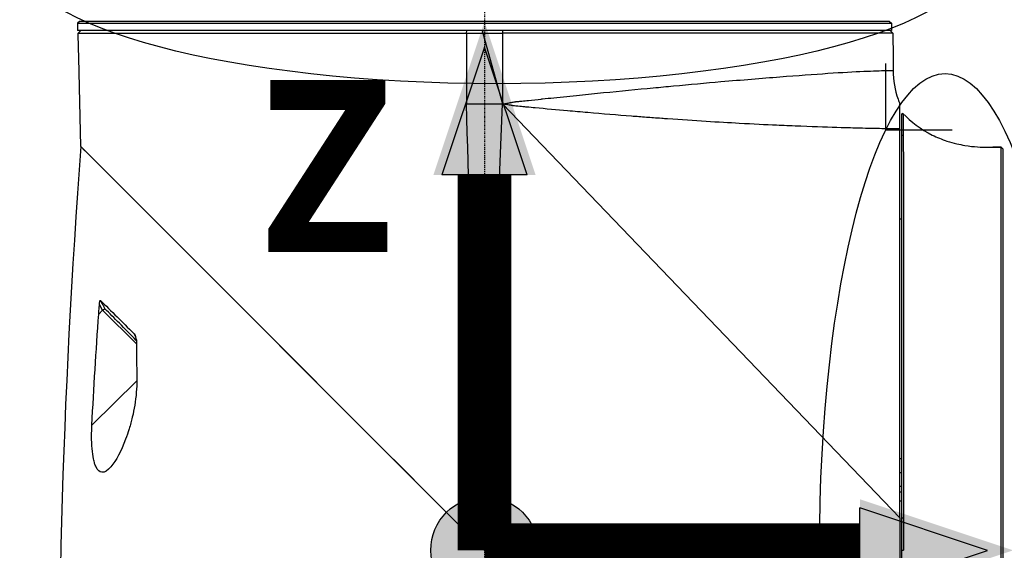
# Model space of a CAD drawing. Header units: millimetres. Extents: x 0 to 4378, y 0 to 2376.
# Tile 103 of 211: x 1497 to 1607, y 1567 to 1626. Entities that reach past the tile are written whole.
import ezdxf

# ---------------------------------------------------------------- set-up
doc = ezdxf.new("R2010")
doc.units = ezdxf.units.MM
doc.header["$LTSCALE"] = 0.2
doc.linetypes.add('CENTER2', pattern=[1.125, 0.75, -0.125, 0.125, -0.125])
for name, color, linetype in [('02_Center Line', 1, 'CENTER2'), ('07_Special Line2', 76, 'Continuous'), ('12_Before Rev.Num.', 5, 'Continuous'), ('13_After Rev.Num.', 6, 'Continuous')]:
    doc.layers.add(name, color=color, linetype=linetype)
doc.layers.add('14_Mark', color=7, linetype='Continuous', true_color=0xe03c31)
doc.styles.add('Rainbow-5.0 Style', font='malgunsl.ttf')
doc.dimstyles.new('Rainbow-5.0 Style$0', dxfattribs={"dimtxt": 4, "dimasz": 3, "dimexe": 2, "dimexo": 1, "dimgap": 0.8, "dimtad": 1, "dimzin": 9, "dimdsep": 46, "dimtxsty": 'Rainbow-5.0 Style', "dimcen": 0, "dimclrd": 251, "dimclre": 251, "dimclrt": 256, "dimadec": 1, "dimazin": 0, "dimtp": 0.1, "dimtm": 0.1, "dimtfac": 0.61, "dimtmove": 0, "dimatfit": 3, "dimfxl": 1, "dimlwd": -1, "dimlwe": -1, "dimarcsym": 1})

# ---------------------------------------------------------------- blocks, each defined once
blk = doc.blocks.new('Blk$A23K1-2P24F')
for p, q in [((-198.45, 1038.85), (-198.65, 1038.65)), ((-198.65, 1038.65), (-107.85, 1038.65)), ((-198.65, 1038.65), (-198.65, 1037.85)), ((-108.05, 1038.85), (-198.45, 1038.85)), ((-108.05, 1038.85), (-107.85, 1038.65)), ((-107.85, 1038.65), (-107.85, 1037.85)), ((-107.85, 1037.85), (-198.65, 1037.85)), ((-155.25, 1037.55), (-155.24, 1037.85)), ((-155.25, 1037.55), (-155.25, 1029.65)), ((-155.25, 1037.55), (-153.43, 1037.55)), ((-153.43, 1037.55), (-153.42, 1037.85)), ((-153.43, 1037.55), (-151.25, 1029.65)), ((-153.43, 1037.55), (-151.25, 1037.55)), ((-151.25, 1037.55), (-151.25, 1029.65)), ((-107.7, 1037.55), (-151.25, 1037.55)), ((-107.7, 1037.55), (-108, 1037.85)), ((-107.7, 1037.55), (-107.67, 1034.85)), ((-198.53, 1034.85), (-198.52, 1034.85)), ((-198.29, 1024.89), (-198.53, 1034.85)), ((-107.67, 1034.85), (-107.67, 1034.85)), ((-107.67, 1034.85), (-107.66, 1033.37)), ((-155.25, 1029.65), (-151.25, 1029.65)), ((-153.25, 979.85), (-151.25, 1029.65)), ((-106.9, 983.49), (-151.25, 1029.65)), ((-106.56, 1028.6), (-106.7, 1028.55)), ((-106.7, 979.86), (-106.7, 1028.55)), ((-106.56, 1028.6), (-106.56, 1028.6)), ((-106.52, 1026.18), (-106.7, 1026.08)), ((-153.99, 980.59), (-198.29, 1024.89)), ((-197.83, 1024.43), (-198.29, 1024.89)), ((-96.54, 1024.82), (-96.54, 1024.82)), ((-95.87, 1024.84), (-95.87, 1024.84)), ((-95.6, 1024.84), (-95.6, 1024.84)), ((-95.4, 1024.65), (-95.6, 1024.84)), ((-188.74, 1015.34), (-196.3, 1022.9)), ((-106.51, 1023.85), (-106.51, 1023.85)), ((-95.6, 1023.85), (-95.6, 1023.85)), ((-106.9, 1016.85), (-106.7, 1016.85)), ((-195.86, 1006.65), (-196.3, 1006.21)), ((-195.86, 1006.65), (-196.21, 1007.29)), ((-192.09, 1002.88), (-195.86, 1006.65)), ((-195.6, 1006.79), (-195.6, 1006.79)), ((-171.96, 998.56), (-179.97, 1006.57)), ((-194.76, 1005.95), (-194.76, 1005.95)), ((-194.7, 1005.89), (-194.7, 1005.89)), ((-192.41, 1003.6), (-192.41, 1003.6)), ((-197.06, 993.83), (-192.04, 998.75)), ((-158.79, 985.39), (-163.41, 990.01)), ((-106.9, 990.09), (-106.7, 990.09)), ((-106.9, 988.55), (-106.7, 988.55)), ((-106.7, 986.98), (-106.9, 986.98)), ((-106.9, 986.37), (-106.7, 986.37)), ((-106.9, 985.37), (-106.7, 985.37)), ((-106.9, 983.49), (-106.9, 934.85)), ((-106.7, 983.49), (-106.5, 983.49)), ((-106.5, 982.88), (-106.5, 982.88)), ((-106.5, 982.35), (-106.5, 982.35)), ((-95.6, 982.88), (-95.6, 982.88)), ((-95.6, 982.35), (-95.6, 982.35)), ((-153.58, 980.18), (-153.99, 980.59)), ((-108.25, 934.85), (-153.58, 980.18)), ((-106.7, 979.86), (-106.5, 979.86))]:
    blk.add_line(p, q)
for centre, major_axis, ratio, start_param, end_param in [((1032.92, 774.76), (1161.48, -525.16), 0.791908, 3.421975, 3.502863), ((91.61, 1157.79), (-149.17, 293.75), 0.98493, 1.581566, 1.584745), ((33.42, 1135.36), (198.87, -180.36), 0.970332, 4.413531, 4.41519)]:
    blk.add_ellipse(centre, major_axis=major_axis, ratio=ratio, start_param=start_param, end_param=end_param)
for points, knots in [([(-198.3, 1037.85), (-198.34, 1037.8), (-198.39, 1037.75), (-198.49, 1037.65), (-198.54, 1037.6), (-198.59, 1037.55)], [0, 0, 0, 0, 0.02095627, 0.02095627, 0.04191254, 0.04191254, 0.04191254, 0.04191254]), ([(-198.59, 1037.55), (-198.54, 1037.55), (-197.82, 1037.55), (-196.02, 1037.55), (-195.51, 1037.55), (-194.3, 1037.55), (-193.6, 1037.55), (-190.63, 1037.55), (-187.85, 1037.55), (-184.58, 1037.55), (-182.68, 1037.55), (-180.63, 1037.55), (-176.88, 1037.55), (-175.24, 1037.55), (-172.35, 1037.55), (-171.15, 1037.55), (-167.06, 1037.55), (-164.35, 1037.55), (-160.64, 1037.55), (-159.44, 1037.55), (-157.77, 1037.55), (-157.23, 1037.55), (-156.21, 1037.55), (-155.72, 1037.55), (-155.25, 1037.55)], [-15.19841, -15.19841, -15.19841, -15.19841, -13.118719, -13.118719, -12.426411, -12.426411, -11.694174, -11.694174, -9.592356, -9.592356, -9.592356, -8.374422, -8.374422, -7.490537, -7.490537, -6.876667, -6.876667, -5.455528, -5.455528, -4.720607, -4.720607, -4.353146, -4.353146, -3.986317, -3.986317, -3.986317, -3.986317]), ([(-151.25, 1029.65), (-151.07, 1029.67), (-150.89, 1029.7), (-150.71, 1029.73), (-150.67, 1029.74), (-150.64, 1029.75), (-150.6, 1029.75), (-150.46, 1029.78), (-150.31, 1029.82), (-150.16, 1029.85), (-150.09, 1029.86), (-150.02, 1029.87), (-149.95, 1029.89), (-149.93, 1029.89), (-149.91, 1029.89), (-149.89, 1029.89), (-149.87, 1029.9), (-149.85, 1029.9), (-149.82, 1029.9), (-149.8, 1029.9), (-149.78, 1029.91), (-149.76, 1029.91), (-149.71, 1029.91), (-149.67, 1029.92), (-149.62, 1029.92), (-149.6, 1029.92), (-149.57, 1029.93), (-149.55, 1029.93), (-149.39, 1029.94), (-149.24, 1029.96), (-149.08, 1029.97), (-148.84, 1030), (-148.6, 1030.03), (-148.36, 1030.05), (-147.88, 1030.1), (-147.4, 1030.15), (-146.92, 1030.2), (-146.87, 1030.21), (-146.83, 1030.21), (-146.78, 1030.22), (-146.36, 1030.26), (-145.94, 1030.3), (-145.53, 1030.34), (-144.56, 1030.44), (-143.6, 1030.54), (-142.64, 1030.64), (-141.75, 1030.73), (-140.87, 1030.82), (-139.99, 1030.91), (-138.09, 1031.1), (-136.23, 1031.28), (-134.42, 1031.45), (-133.66, 1031.52), (-132.91, 1031.59), (-132.18, 1031.66), (-130.34, 1031.83), (-128.57, 1031.99), (-126.88, 1032.14), (-124.52, 1032.34), (-122.31, 1032.52), (-120.31, 1032.68), (-118.3, 1032.83), (-116.5, 1032.96), (-114.93, 1033.07), (-113.36, 1033.17), (-112.02, 1033.25), (-110.94, 1033.29), (-109.86, 1033.34), (-109.03, 1033.37), (-108.48, 1033.37), (-107.93, 1033.38), (-107.66, 1033.37), (-107.66, 1033.37)], [0, 0, 0, 0, 0.0039642, 0.0039642, 0.0039642, 0.0047126, 0.0047126, 0.0047126, 0.0079534, 0.0079534, 0.0079534, 0.0094784, 0.0094784, 0.0094784, 0.0099349, 0.0099349, 0.0099349, 0.0104275, 0.0104275, 0.0104275, 0.0109196, 0.0109196, 0.0109196, 0.0119025, 0.0119025, 0.0119025, 0.0124131, 0.0124131, 0.0124131, 0.0158295, 0.0158295, 0.0158295, 0.0210666, 0.0210666, 0.0210666, 0.0315443, 0.0315443, 0.0315443, 0.0325262, 0.0325262, 0.0325262, 0.0417174, 0.0417174, 0.0417174, 0.0629547, 0.0629547, 0.0629547, 0.0827744, 0.0827744, 0.0827744, 0.1257444, 0.1257444, 0.1257444, 0.1436879, 0.1436879, 0.1436879, 0.1882693, 0.1882693, 0.1882693, 0.2505898, 0.2505898, 0.2505898, 0.3128342, 0.3128342, 0.3128342, 0.3749705, 0.3749705, 0.3749705, 0.4370433, 0.4370433, 0.4370433, 0.4992502, 0.4992502, 0.4992502, 0.4992502]), ([(-107.66, 1033.37), (-107.65, 1032.29), (-107.46, 1031.2), (-107.04, 1030), (-106.97, 1029.82), (-106.9, 1029.65)], [0, 0, 0, 0, 0.3240881, 0.3240881, 0.3810236, 0.3810236, 0.3810236, 0.3810236]), ([(-106.9, 1026.86), (-106.94, 1026.86), (-106.98, 1026.86), (-107.02, 1026.86), (-107.06, 1026.86), (-107.12, 1026.86), (-107.14, 1026.86), (-107.5, 1026.87), (-107.87, 1026.87), (-108.24, 1026.88), (-108.29, 1026.88), (-108.33, 1026.88), (-108.38, 1026.88), (-108.55, 1026.88), (-108.72, 1026.89), (-108.91, 1026.89), (-109.63, 1026.9), (-110.47, 1026.92), (-111.43, 1026.95), (-111.75, 1026.95), (-112.08, 1026.96), (-112.42, 1026.97), (-112.77, 1026.98), (-113.13, 1026.99), (-113.47, 1027), (-114.72, 1027.04), (-116.19, 1027.09), (-117.95, 1027.16), (-118.05, 1027.16), (-118.16, 1027.17), (-118.26, 1027.17), (-119.21, 1027.21), (-119.86, 1027.24), (-120.66, 1027.27), (-121.89, 1027.33), (-123.27, 1027.39), (-124.82, 1027.48), (-127.1, 1027.6), (-129.76, 1027.76), (-132.82, 1027.98), (-133.04, 1028), (-133.26, 1028.01), (-133.47, 1028.03), (-134.16, 1028.08), (-134.64, 1028.11), (-135.19, 1028.15), (-135.74, 1028.2), (-136.3, 1028.24), (-136.86, 1028.28), (-138.41, 1028.41), (-140.07, 1028.54), (-141.72, 1028.69), (-142.48, 1028.75), (-143.24, 1028.82), (-143.99, 1028.88), (-145.16, 1028.99), (-146.42, 1029.1), (-147.61, 1029.21), (-147.91, 1029.24), (-148.21, 1029.27), (-148.52, 1029.3), (-148.67, 1029.31), (-148.82, 1029.33), (-148.97, 1029.34), (-149.05, 1029.35), (-149.19, 1029.36), (-149.31, 1029.37), (-149.65, 1029.41), (-149.89, 1029.43), (-150.02, 1029.45), (-150.07, 1029.45), (-150.09, 1029.45), (-150.12, 1029.46), (-150.14, 1029.46), (-150.17, 1029.47), (-150.23, 1029.48), (-150.35, 1029.5), (-150.64, 1029.55), (-150.81, 1029.58), (-150.98, 1029.61), (-151.13, 1029.64), (-151.25, 1029.65)], [0.0000023, 0.0000023, 0.0000023, 0.0000023, 0.0039063, 0.0039063, 0.0039063, 0.0078125, 0.0078125, 0.0078125, 0.0625, 0.0625, 0.0625, 0.0691677, 0.0691677, 0.0691677, 0.09375, 0.09375, 0.09375, 0.1875, 0.1875, 0.1875, 0.2179249, 0.2179249, 0.2179249, 0.25, 0.25, 0.25, 0.3680402, 0.3680402, 0.3680402, 0.375, 0.375, 0.375, 0.4375, 0.4375, 0.4375, 0.5342803, 0.5342803, 0.5342803, 0.677464, 0.677464, 0.677464, 0.6875, 0.6875, 0.6875, 0.71875, 0.71875, 0.71875, 0.75, 0.75, 0.75, 0.8353995, 0.8353995, 0.8353995, 0.875, 0.875, 0.875, 0.9375, 0.9375, 0.9375, 0.953125, 0.953125, 0.953125, 0.9609375, 0.9609375, 0.9609375, 0.9648438, 0.9648438, 0.9648438, 0.9765625, 0.9765625, 0.9765625, 0.9804688, 0.9804688, 0.9804688, 0.984375, 0.984375, 0.984375, 0.9921875, 0.9921875, 0.9921875, 1, 1, 1, 1]), ([(-106.9, 1026.86), (-106.9, 1027.54), (-106.9, 1028.19), (-106.9, 1029.15), (-106.9, 1029.46), (-106.9, 1029.61), (-106.9, 1029.62), (-106.9, 1029.63), (-106.9, 1029.64), (-106.9, 1029.64), (-106.9, 1029.64), (-106.9, 1029.64)], [0.000164, 0.000164, 0.000164, 0.000164, 0.694088, 0.694088, 1.351682, 1.351682, 1.457594, 1.457594, 1.494596, 1.494596, 1.526299, 1.526299, 1.526299, 1.526299]), ([(-106.56, 1028.6), (-106.57, 1028.6), (-106.56, 1028.58), (-106.56, 1028.53), (-106.55, 1028.47), (-106.55, 1028.39), (-106.55, 1028.28), (-106.55, 1028.16), (-106.54, 1028.01), (-106.54, 1027.85), (-106.54, 1027.62), (-106.53, 1027.35), (-106.53, 1027.06), (-106.53, 1026.78), (-106.53, 1026.49), (-106.52, 1026.18)], [0.0000001, 0.0000001, 0.0000001, 0.0000001, 0.14542, 0.14542, 0.14542, 0.3080271, 0.3080271, 0.3080271, 0.4889993, 0.4889993, 0.4889993, 0.7445999, 0.7445999, 0.7445999, 1, 1, 1, 1]), ([(-106.56, 1028.6), (-105.67, 1027.65), (-104.57, 1026.82), (-102.77, 1025.93), (-102.22, 1025.7), (-101.29, 1025.4), (-100.92, 1025.29), (-100.26, 1025.14), (-99.96, 1025.08), (-99.16, 1024.94), (-98.68, 1024.89), (-97.85, 1024.83), (-97.47, 1024.82), (-96.91, 1024.82), (-96.73, 1024.82), (-96.54, 1024.82)], [0, 0, 0, 0, 0.447976, 0.447976, 0.628688, 0.628688, 0.742201, 0.742201, 0.834109, 0.834109, 0.994596, 0.994596, 1.142775, 1.142775, 1.217158, 1.217158, 1.217158, 1.217158]), ([(-106.9, 983.49), (-106.9, 989.26), (-106.9, 994.98), (-106.9, 1003.94), (-106.9, 1007.35), (-106.9, 1014.37), (-106.9, 1017.78), (-106.9, 1023.32), (-106.9, 1025.44), (-106.9, 1026.86)], [0, 0, 0, 0, 1.729418, 1.729418, 2.897852, 2.897852, 4.354194, 4.354194, 5.791737, 5.791737, 5.791737, 5.791737]), ([(-106.52, 1026.18), (-106.52, 1025.9), (-106.52, 1025.56), (-106.52, 1025.14), (-106.52, 1024.93), (-106.52, 1024.7), (-106.52, 1024.45), (-106.52, 1024.43), (-106.52, 1024.42), (-106.52, 1024.41), (-106.51, 1024.29), (-106.51, 1024.17), (-106.51, 1024.05), (-106.51, 1023.98), (-106.51, 1023.91), (-106.51, 1023.83), (-106.51, 1023.8), (-106.51, 1023.76), (-106.51, 1023.72), (-106.51, 1023.68), (-106.51, 1023.63), (-106.51, 1023.61), (-106.51, 1023.4), (-106.51, 1023.16), (-106.51, 1022.89), (-106.51, 1022.75), (-106.51, 1022.6), (-106.51, 1022.44), (-106.51, 1022.36), (-106.51, 1022.28), (-106.51, 1022.19), (-106.51, 1022.11), (-106.51, 1022.04), (-106.51, 1021.93), (-106.51, 1021.09), (-106.51, 1020.44), (-106.51, 1020.06), (-106.51, 1020.04), (-106.51, 1020.03), (-106.51, 1020.01), (-106.51, 1019.26), (-106.5, 1017.94), (-106.5, 1015.75), (-106.5, 1015.48), (-106.5, 1015.19), (-106.5, 1014.89), (-106.5, 1014.86), (-106.5, 1014.82), (-106.5, 1014.79), (-106.5, 1014.77), (-106.5, 1014.76), (-106.5, 1014.75), (-106.5, 1014.75), (-106.5, 1014.74), (-106.5, 1014.72), (-106.5, 1014.7), (-106.5, 1014.67), (-106.5, 1014.64), (-106.5, 1014.55), (-106.5, 1014.44), (-106.5, 1014.29), (-106.5, 1014.17), (-106.5, 1014.03), (-106.5, 1013.86), (-106.5, 1013.49), (-106.5, 1013), (-106.5, 1012.38), (-106.5, 1012.08), (-106.5, 1011.74), (-106.5, 1011.36), (-106.5, 1011.17), (-106.5, 1010.98), (-106.5, 1010.77), (-106.5, 1010.67), (-106.5, 1010.57), (-106.5, 1010.46), (-106.5, 1010.41), (-106.5, 1010.35), (-106.5, 1010.3), (-106.5, 1010.24), (-106.5, 1010.16), (-106.5, 1010.13), (-106.5, 1008.62), (-106.5, 1006.84), (-106.5, 1004.75), (-106.5, 1003.71), (-106.5, 1002.59), (-106.5, 1001.39), (-106.5, 1000.79), (-106.5, 1000.17), (-106.5, 999.52), (-106.5, 999.5), (-106.5, 999.48), (-106.5, 999.45), (-106.5, 999.15), (-106.5, 998.85), (-106.5, 998.55), (-106.5, 998.38), (-106.5, 998.22), (-106.5, 998.05), (-106.5, 997.88), (-106.5, 997.76), (-106.5, 997.54), (-106.5, 995.06), (-106.5, 992.81), (-106.5, 990.87), (-106.5, 990.13), (-106.5, 989.43), (-106.5, 988.78), (-106.5, 987.92), (-106.5, 987.13), (-106.5, 986.42), (-106.5, 985.2), (-106.5, 984.22), (-106.5, 983.49)], [0, 0, 0, 0, 0.0625, 0.0625, 0.0625, 0.09375, 0.09375, 0.09375, 0.0954442, 0.0954442, 0.0954442, 0.109375, 0.109375, 0.109375, 0.1171875, 0.1171875, 0.1171875, 0.1210937, 0.1210937, 0.1210937, 0.125, 0.125, 0.125, 0.15625, 0.15625, 0.15625, 0.171875, 0.171875, 0.171875, 0.1796875, 0.1796875, 0.1796875, 0.1875, 0.1875, 0.1875, 0.2471323, 0.2471323, 0.2471323, 0.25, 0.25, 0.25, 0.375, 0.375, 0.375, 0.390625, 0.390625, 0.390625, 0.3925781, 0.3925781, 0.3925781, 0.3945312, 0.3945312, 0.3945312, 0.3984375, 0.3984375, 0.3984375, 0.40625, 0.40625, 0.40625, 0.4235673, 0.4235673, 0.4235673, 0.4375, 0.4375, 0.4375, 0.46875, 0.46875, 0.46875, 0.484375, 0.484375, 0.484375, 0.4921875, 0.4921875, 0.4921875, 0.4960937, 0.4960937, 0.4960937, 0.4980469, 0.4980469, 0.4980469, 0.5, 0.5, 0.5, 0.625, 0.625, 0.625, 0.6875, 0.6875, 0.6875, 0.71875, 0.71875, 0.71875, 0.7199508, 0.7199508, 0.7199508, 0.734375, 0.734375, 0.734375, 0.7421875, 0.7421875, 0.7421875, 0.75, 0.75, 0.75, 0.8405702, 0.8405702, 0.8405702, 0.875, 0.875, 0.875, 0.9207313, 0.9207313, 0.9207313, 0.9999996, 0.9999996, 0.9999996, 0.9999996]), ([(-95.6, 1024.84), (-95.65, 1024.84), (-95.69, 1024.84), (-95.78, 1024.84), (-95.82, 1024.84), (-95.87, 1024.84)], [0.00000304, 0.00000304, 0.00000304, 0.00000304, 0.0135217, 0.0135217, 0.02664515, 0.02664515, 0.02664515, 0.02664515]), ([(-95.87, 1024.84), (-95.82, 1024.84), (-95.77, 1024.84), (-95.7, 1024.84), (-95.66, 1024.84), (-95.62, 1024.84)], [0.00000001, 0.00000001, 0.00000001, 0.00000001, 0.0139777, 0.0139777, 0.02600394, 0.02600394, 0.02600394, 0.02600394]), ([(-95.6, 934.87), (-95.6, 934.88), (-95.6, 934.93), (-95.6, 935.01), (-95.6, 935.11), (-95.6, 935.25), (-95.6, 935.43), (-95.6, 935.64), (-95.6, 935.9), (-95.6, 936.22), (-95.6, 936.58), (-95.6, 937), (-95.6, 937.48), (-95.6, 937.74), (-95.6, 938.01), (-95.6, 938.31), (-95.6, 938.62), (-95.6, 938.96), (-95.6, 939.32), (-95.6, 940.12), (-95.6, 941.02), (-95.6, 942.02), (-95.6, 943.75), (-95.6, 945.78), (-95.6, 948.05), (-95.6, 949.24), (-95.6, 950.5), (-95.6, 951.81), (-95.6, 955.11), (-95.6, 958.78), (-95.6, 962.68), (-95.6, 963.45), (-95.6, 964.22), (-95.6, 965), (-95.6, 967.01), (-95.6, 969.06), (-95.6, 971.15), (-95.6, 972.6), (-95.6, 974.06), (-95.6, 975.53), (-95.6, 976.97), (-95.6, 978.41), (-95.6, 979.86), (-95.6, 979.89), (-95.6, 979.92), (-95.6, 979.94), (-95.6, 981.42), (-95.6, 982.89), (-95.6, 984.35), (-95.6, 985.82), (-95.6, 987.27), (-95.6, 988.71), (-95.6, 989.1), (-95.6, 989.49), (-95.6, 989.87), (-95.6, 992.35), (-95.6, 994.78), (-95.6, 997.13), (-95.6, 997.89), (-95.6, 998.65), (-95.6, 999.39), (-95.6, 1003.93), (-95.6, 1008.12), (-95.6, 1011.69), (-95.6, 1011.69), (-95.6, 1011.7), (-95.6, 1011.7), (-95.6, 1013.78), (-95.6, 1015.65), (-95.6, 1017.28), (-95.6, 1017.65), (-95.6, 1018.01), (-95.6, 1018.35), (-95.6, 1019.53), (-95.6, 1020.57), (-95.6, 1021.44), (-95.6, 1021.44), (-95.6, 1021.45), (-95.6, 1021.46), (-95.6, 1022.15), (-95.6, 1022.75), (-95.6, 1023.23), (-95.6, 1023.53), (-95.6, 1023.78), (-95.6, 1024), (-95.6, 1024.15), (-95.6, 1024.28), (-95.6, 1024.39), (-95.6, 1024.67), (-95.6, 1024.82), (-95.6, 1024.84)], [0, 0, 0, 0, 0.0222097, 0.0222097, 0.0222097, 0.047383, 0.047383, 0.047383, 0.0755044, 0.0755044, 0.0755044, 0.1065731, 0.1065731, 0.1065731, 0.1228747, 0.1228747, 0.1228747, 0.1405977, 0.1405977, 0.1405977, 0.1800307, 0.1800307, 0.1800307, 0.2485817, 0.2485817, 0.2485817, 0.2843304, 0.2843304, 0.2843304, 0.3743744, 0.3743744, 0.3743744, 0.3920041, 0.3920041, 0.3920041, 0.4373315, 0.4373315, 0.4373315, 0.4687938, 0.4687938, 0.4687938, 0.4996467, 0.4996467, 0.4996467, 0.5002538, 0.5002538, 0.5002538, 0.5317083, 0.5317083, 0.5317083, 0.5631473, 0.5631473, 0.5631473, 0.5716199, 0.5716199, 0.5716199, 0.6259675, 0.6259675, 0.6259675, 0.6436107, 0.6436107, 0.6436107, 0.7512246, 0.7512246, 0.7512246, 0.7513449, 0.7513449, 0.7513449, 0.8140244, 0.8140244, 0.8140244, 0.8283144, 0.8283144, 0.8283144, 0.8770469, 0.8770469, 0.8770469, 0.8774156, 0.8774156, 0.8774156, 0.9165556, 0.9165556, 0.9165556, 0.9403621, 0.9403621, 0.9403621, 0.9573512, 0.9573512, 0.9573512, 1, 1, 1, 1]), ([(-95.4, 1024.65), (-95.4, 1024.61), (-95.4, 1024.28), (-95.4, 1023), (-95.4, 1022.06), (-95.4, 1018.52), (-95.4, 1015.18), (-95.4, 1006.91), (-95.4, 1002.02), (-95.4, 991.37), (-95.4, 985.62), (-95.4, 974.12), (-95.4, 968.36), (-95.4, 957.71), (-95.4, 952.81), (-95.4, 944.53), (-95.4, 941.19), (-95.4, 937.64), (-95.4, 936.71), (-95.4, 935.44), (-95.4, 935.09), (-95.4, 935.05)], [0.000003, 0.000003, 0.000003, 0.000003, 0.901233, 0.901233, 1.79585, 1.79585, 3.498076, 3.498076, 5.19061, 5.19061, 6.885815, 6.885815, 8.578841, 8.578841, 10.26989, 10.26989, 11.971729, 11.971729, 12.868407, 12.868407, 13.766593, 13.766593, 13.766593, 13.766593]), ([(-196.21, 1007.29), (-196.21, 1007.37), (-196.2, 1007.5), (-196.18, 1007.62), (-196.17, 1007.65), (-196.16, 1007.69), (-196.16, 1007.7), (-196.14, 1007.72), (-196.14, 1007.73), (-196.13, 1007.74), (-196.12, 1007.74), (-196.11, 1007.74), (-196.1, 1007.73), (-196.1, 1007.73), (-196.09, 1007.73), (-196.09, 1007.72)], [0, 0, 0, 0, 0.02241414, 0.02241414, 0.0278357, 0.0278357, 0.03181289, 0.03181289, 0.03537186, 0.03537186, 0.03881777, 0.03881777, 0.04119997, 0.04119997, 0.04379944, 0.04379944, 0.04379944, 0.04379944]), ([(-196.09, 1007.72), (-195.53, 1007.17), (-194.92, 1006.56), (-193.66, 1005.31), (-193.04, 1004.7), (-192.38, 1004.05)], [0.0002604, 0.0002604, 0.0002604, 0.0002604, 0.4821117, 0.4821117, 0.8987511, 0.8987511, 0.8987511, 0.8987511]), ([(-196.3, 1006.21), (-196.29, 1006.39), (-196.27, 1006.57), (-196.24, 1006.93), (-196.23, 1007.11), (-196.21, 1007.29)], [0.00185, 0.00185, 0.00185, 0.00185, 0.0563859, 0.0563859, 0.1107478, 0.1107478, 0.1107478, 0.1107478]), ([(-195.82, 1006.67), (-195.81, 1006.68), (-195.8, 1006.69), (-195.79, 1006.69), (-195.78, 1006.7), (-195.77, 1006.71), (-195.76, 1006.72), (-195.74, 1006.72), (-195.73, 1006.73), (-195.72, 1006.74), (-195.71, 1006.74), (-195.7, 1006.75), (-195.7, 1006.76), (-195.69, 1006.76), (-195.68, 1006.77), (-195.67, 1006.77), (-195.66, 1006.78), (-195.66, 1006.78), (-195.65, 1006.78), (-195.64, 1006.79), (-195.64, 1006.79), (-195.64, 1006.79), (-195.63, 1006.8), (-195.63, 1006.8), (-195.63, 1006.8), (-195.63, 1006.8), (-195.62, 1006.8), (-195.62, 1006.8), (-195.62, 1006.8), (-195.61, 1006.8), (-195.6, 1006.79)], [0.0903345, 0.0903345, 0.0903345, 0.0903345, 0.1838694, 0.1838694, 0.1838694, 0.2797439, 0.2797439, 0.2797439, 0.3769593, 0.3769593, 0.3769593, 0.4744417, 0.4744417, 0.4744417, 0.571115, 0.571115, 0.571115, 0.6659727, 0.6659727, 0.6659727, 0.7581359, 0.7581359, 0.7581359, 0.8380151, 0.8380151, 0.8380151, 0.8622015, 0.8622015, 0.8622015, 1, 1, 1, 1]), ([(-197.06, 993.83), (-196.95, 995.89), (-196.83, 997.96), (-196.58, 1002.09), (-196.45, 1004.15), (-196.3, 1006.21)], [0, 0, 0, 0, 0.621264, 0.621264, 1.242137, 1.242137, 1.242137, 1.242137]), ([(-192.1, 1003.41), (-192.12, 1003.54), (-192.15, 1003.68), (-192.19, 1003.8), (-192.24, 1003.91), (-192.3, 1004.01), (-192.38, 1004.05)], [0, 0, 0, 0, 0.5, 0.5, 0.5, 0.9993562, 0.9993562, 0.9993562, 0.9993562]), ([(-192.1, 1003.41), (-192.09, 1003.27), (-192.09, 1003.13), (-192.09, 1002.85), (-192.09, 1002.71), (-192.07, 1002.57)], [0.00001563, 0.00001563, 0.00001563, 0.00001563, 0.04192656, 0.04192656, 0.08356158, 0.08356158, 0.08356158, 0.08356158]), ([(-192.07, 1002.57), (-192.09, 1002.55), (-192.09, 1002.52), (-192.09, 1002.46), (-192.09, 1002.43), (-192.07, 1002.4)], [0.00460526, 0.00460526, 0.00460526, 0.00460526, 0.01309323, 0.01309323, 0.02165005, 0.02165005, 0.02165005, 0.02165005]), ([(-192.07, 1002.4), (-192.08, 1001.82), (-192.07, 1001.23), (-192.06, 1000.05), (-192.05, 999.47), (-192.03, 998.88)], [0.0044986, 0.0044986, 0.0044986, 0.0044986, 0.1811879, 0.1811879, 0.3578364, 0.3578364, 0.3578364, 0.3578364]), ([(-192.03, 998.88), (-192.03, 998.42), (-192.05, 997.95), (-192.1, 997.48), (-192.14, 997), (-192.2, 996.5), (-192.28, 996.05), (-192.35, 995.59), (-192.44, 995.15), (-192.55, 994.7), (-192.65, 994.26), (-192.76, 993.87), (-192.91, 993.39), (-193.03, 992.98), (-193.16, 992.61), (-193.29, 992.25), (-193.79, 990.9), (-194.35, 989.88), (-194.94, 989.17)], [0, 0, 0, 0, 0.125, 0.125, 0.125, 0.25, 0.25, 0.25, 0.375, 0.375, 0.375, 0.499982, 0.499982, 0.499982, 0.604137, 0.604137, 0.604137, 1, 1, 1, 1]), ([(-194.94, 989.17), (-195.3, 988.75), (-195.61, 988.54), (-195.94, 988.56), (-196.19, 988.58), (-196.42, 988.8), (-196.59, 989.15), (-196.65, 989.27), (-196.71, 989.43), (-196.75, 989.55), (-196.8, 989.71), (-196.84, 989.87), (-196.88, 990.05), (-197.02, 990.74), (-197.09, 991.58), (-197.09, 992.61), (-197.09, 993), (-197.08, 993.4), (-197.06, 993.83)], [0, 0, 0, 0, 0.2499385, 0.2499385, 0.2499385, 0.4375, 0.4375, 0.4375, 0.4996422, 0.4996422, 0.4996422, 0.5790019, 0.5790019, 0.5790019, 0.8858797, 0.8858797, 0.8858797, 0.9995985, 0.9995985, 0.9995985, 0.9995985]), ([(-106.5, 983.49), (-106.5, 982.98), (-106.5, 982.45), (-106.5, 981.89), (-106.5, 981.24), (-106.5, 980.56), (-106.5, 979.86)], [0, 0, 0, 0, 0.4596814, 0.4596814, 0.4596814, 1, 1, 1, 1]), ([(-106.7, 935.54), (-106.7, 935.55), (-106.7, 935.85), (-106.7, 937.03), (-106.7, 937.9), (-106.7, 941.28), (-106.7, 944.51), (-106.7, 952.54), (-106.7, 957.33), (-106.7, 970.28), (-106.7, 976.72), (-106.7, 979.86)], [-2.881942, -2.881942, -2.881942, -2.881942, -2.548826, -2.548826, -2.216107, -2.216107, -1.578701, -1.578701, -0.941311, -0.941311, 0, 0, 0, 0])]:
    blk.add_open_spline(points, degree=3, knots=knots)
for points in [[(-198.52, 1034.85), (-198.54, 1035.75), (-198.57, 1036.65), (-198.59, 1037.55)], [(-151.26, 1037.85), (-151.26, 1037.83), (-151.25, 1037.65), (-151.25, 1037.55)], [(-153.99, 980.59), (-154.39, 996.06), (-154.81, 1012.41), (-155.25, 1029.65)], [(-106.9, 1029.65), (-106.9, 1029.65), (-106.9, 1029.65), (-106.9, 1029.65)], [(-106.56, 1028.6), (-106.56, 1028.6), (-106.56, 1028.6), (-106.56, 1028.6)], [(-95.87, 1024.84), (-96.08, 1024.83), (-96.31, 1024.83), (-96.54, 1024.82)], [(-96.54, 1024.82), (-96.31, 1024.83), (-96.08, 1024.83), (-95.87, 1024.84)], [(-195.86, 1006.65), (-195.85, 1006.66), (-195.84, 1006.66), (-195.82, 1006.67)], [(-192.1, 1003.28), (-193.46, 1004.64), (-194.62, 1005.81), (-195.6, 1006.79)]]:
    blk.add_open_spline(points, degree=3)
at = {"layer": '02_Center Line'}
blk.add_line((-153.25, 1154.27), (-153.25, 910.36), dxfattribs=at)
blk = doc.blocks.new('A$C19ebd0c3_1234')
for q in [(46.93, -0.78), (54.3, 6.59)]:
    blk.add_line((46.93, 6.59), q)
blk.add_ellipse((0, 0), major_axis=(53.19, 0), ratio=0.263273)
blk = doc.blocks.new('*D130')
at = {"color": 251, "linetype": 'ByBlock', "transparency": 16777216}
for p, q in [((1548.92, 1745.69), (1548.92, 1817.18)), ((1666.07, 1628.54), (1666.07, 1817.18)), ((1654.07, 1809.18), (1560.92, 1809.18))]:
    blk.add_line(p, q, dxfattribs=at)
at = {"color": 251, "transparency": 16777216}
for points in [[(1560.92, 1811.18), (1560.92, 1807.18), (1548.92, 1809.18)], [(1654.07, 1811.18), (1654.07, 1807.18), (1666.07, 1809.18)]]:
    blk.add_solid(points, dxfattribs=at)
at = {"layer": 'Defpoints', "color": 0, "transparency": 16777216}
for p in [(1548.92, 1809.18), (1548.92, 1741.69), (1666.07, 1624.54)]:
    blk.add_point(p, dxfattribs=at)
at = {"transparency": 16777216, "insert": (1607.49, 1820.7), "char_height": 16, "attachment_point": 5, "style": 'Rainbow-5.0 Style'}
blk.add_mtext('117.15', dxfattribs=at)
blk = doc.blocks.new('A$C3a293ff3')
at = {"layer": '07_Special Line2'}
blk.add_hatch(color=256, dxfattribs=at).paths.add_polyline_path([(49.156, 0), (34.9, 4.752), (34.9, -4.752)])
at = {"layer": '12_Before Rev.Num.'}
blk.add_hatch(color=256, dxfattribs=at).paths.add_polyline_path([(0, 49.156), (-4.752, 34.9), (4.752, 34.9)])
at = {"layer": '14_Mark'}
h = blk.add_hatch(color=256, dxfattribs=at)
h.dxf.hatch_style = 1
h.paths.add_polyline_path([(5, 0, 1), (-5, 0, 1)])
at = {"layer": '07_Special Line2'}
for p, q in [((34.9, -3.96), (34.9, 3.96)), ((46.78, 0), (34.9, 3.96)), ((34.9, -3.96), (46.78, 0))]:
    blk.add_line(p, q, dxfattribs=at)
at = {"layer": '07_Special Line2', "const_width": 5}
blk.add_lwpolyline([(34.9, 0), (0, 0)], dxfattribs=at)
at = {"layer": '12_Before Rev.Num.'}
for p, q in [((0, 46.78), (-3.96, 34.9)), ((3.96, 34.9), (0, 46.78)), ((3.96, 34.9), (-3.96, 34.9))]:
    blk.add_line(p, q, dxfattribs=at)
at = {"layer": '12_Before Rev.Num.', "const_width": 5}
blk.add_lwpolyline([(0, 34.9), (0, 0)], dxfattribs=at)
at = {"layer": '14_Mark'}
blk.add_circle((0, 0), 5, dxfattribs=at)
at = {"layer": '07_Special Line2', "insert": (34.529, -17.308), "char_height": 16, "attachment_point": 4, "style": 'Rainbow-5.0 Style'}
blk.add_mtext('{\\fMalgun Gothic Semilight|b1|i0|c129|p50;Y}', dxfattribs=at)
at = {"layer": '12_Before Rev.Num.', "insert": (-20.587, 35.725), "char_height": 16, "attachment_point": 4, "style": 'Rainbow-5.0 Style'}
blk.add_mtext('{\\fMalgun Gothic Semilight|b1|i0|c129|p50;Z}', dxfattribs=at)
at = {"layer": '14_Mark', "insert": (-17.839, -15.459), "char_height": 16, "attachment_point": 4, "style": 'Rainbow-5.0 Style'}
blk.add_mtext('{\\fMalgun Gothic Semilight|b1|i0|c129|p50;4}', dxfattribs=at)

msp = doc.modelspace()

# ---------------------------------------------------------------- block references
msp.add_blockref('Blk$A23K1-2P24F', (1702.169, 587.414))
at = {"xscale": 1.2, "yscale": 1.2, "zscale": 1.2}
msp.add_blockref('A$C3a293ff3', (1548.918, 1567.264), dxfattribs=at)
at = {"layer": '13_After Rev.Num.'}
msp.add_blockref('A$C19ebd0c3_1234', (1550.248, 1633.33), dxfattribs=at)
at = {"layer": '13_After Rev.Num.', "rotation": 90}
msp.add_blockref('A$C19ebd0c3_1234', (1600.302, 1567.264), dxfattribs=at)

# ---------------------------------------------------------------- dimensions: what is measured, and where the dimension line sits
dim = msp.add_linear_dim(base=(1548.918, 1809.181), p1=(1666.068, 1624.537), p2=(1548.918, 1741.687), angle=180, dimstyle='Rainbow-5.0 Style$0', override={"dimscale": 4, "dimtol": 0, "dimlim": 0, "dimtp": 0.1, "dimtm": 0.1, "dimtfac": 0.61, "dimtdec": 2, "dimtolj": 0, "dimtzin": 8})
dim.commit()
dim.dimension.update_dxf_attribs({"geometry": '*D130', "text_midpoint": (1607.493, 1820.697)})

doc.saveas('drawing.dxf')
